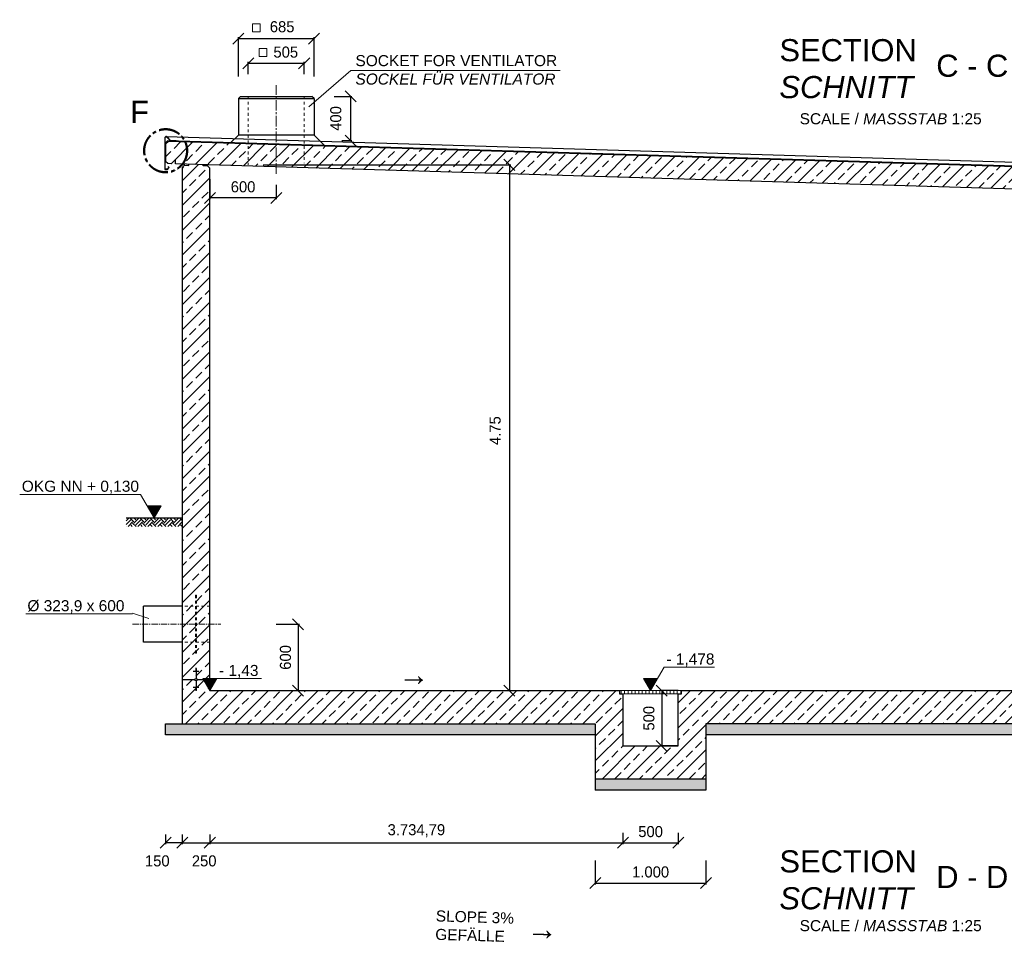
# Model space of a CAD drawing. Header units: millimetres. Extents: x -2787 to 131613, y -54195 to 30918.
# Tile 6 of 69: x -1469 to 7433, y -39808 to -31512. Entities that reach past the tile are written whole.
import ezdxf

# ---------------------------------------------------------------- set-up
doc = ezdxf.new("R2010")
doc.units = ezdxf.units.MM
doc.linetypes.add('JIS_02_1.0', pattern=[2, 1, -1])
doc.linetypes.add('MITTE2', pattern=[28.575, 19.05, -3.175, 3.175, -3.175])
doc.layers.add('Bemaßung', color=7, linetype='Continuous', lineweight=9)
for name, color, linetype in [('Beschriftung', 7, 'Continuous'), ('P-MU200AUSL', 7, 'Continuous'), ('POL_Bema', 7, 'Continuous')]:
    doc.layers.add(name, color=color, linetype=linetype)
doc.styles.add('LBB3.5M1000', font='isocp.shx', dxfattribs={"height": 3.5})
doc.dimstyles.new('DIN', dxfattribs={"dimtxt": 2.5, "dimasz": 2.5, "dimexe": 1.25, "dimexo": 0.625, "dimtad": 1, "dimtih": 1, "dimdec": 4, "dimdsep": 46, "dimlunit": 6, "dimtxsty": 'Standard', "dimcen": 2.5, "dimadec": 0, "dimazin": 0, "dimtfac": 1, "dimtdec": 4, "dimtmove": 0, "dimatfit": 3, "dimfxl": 0, "dimtvp": 1, "dimtolj": 1, "dimtzin": 0, "dimarcsym": 0})

# ---------------------------------------------------------------- blocks, each defined once
blk = doc.blocks.new('_Oblique')
at = {"layer": 'POL_Bema', "color": 0, "lineweight": -2}
blk.add_line((-0.5, -0.5), (0.5, 0.5), dxfattribs=at)
blk = doc.blocks.new('*D24')
at = {"layer": 'Bemaßung', "color": 0, "lineweight": -2, "transparency": 16777216}
for p, q in [((0, -38878), (0, -38965.6)), ((250, -38878), (250, -38965.6)), ((0, -38953.1), (250, -38953.1))]:
    blk.add_line(p, q, dxfattribs=at)
at = {"layer": 'DEFPOINTS', "color": 0, "transparency": 16777216}
for p in [(0, -37978), (250, -37978), (250, -38953.1)]:
    blk.add_point(p, dxfattribs=at)
at = {"layer": 'Bemaßung', "color": 0, "lineweight": -2, "transparency": 16777216, "xscale": 100, "yscale": 100, "zscale": 100, "rotation": 180}
blk.add_blockref('_Oblique', (0, -38953.1), dxfattribs=at)
at = {"layer": 'Bemaßung', "color": 0, "lineweight": -2, "transparency": 16777216, "xscale": 100, "yscale": 100, "zscale": 100}
blk.add_blockref('_Oblique', (250, -38953.1), dxfattribs=at)
at = {"layer": 'Bemaßung', "color": 0, "transparency": 16777216, "insert": (198.6, -39117.9), "char_height": 100, "attachment_point": 5}
blk.add_mtext('\\A1;250', dxfattribs=at)
blk = doc.blocks.new('*D25')
at = {"layer": 'Bemaßung', "color": 0, "lineweight": -2, "transparency": 16777216}
for p, q in [((250, -38878), (250, -38965.6)), ((3984.8, -38864.8), (3984.8, -38965.6)), ((250, -38953.1), (3984.8, -38953.1))]:
    blk.add_line(p, q, dxfattribs=at)
at = {"layer": 'DEFPOINTS', "color": 0, "transparency": 16777216}
for p in [(250, -37978), (3984.8, -37964.8), (3984.8, -38953.1)]:
    blk.add_point(p, dxfattribs=at)
at = {"layer": 'Bemaßung', "color": 0, "lineweight": -2, "transparency": 16777216, "xscale": 100, "yscale": 100, "zscale": 100, "rotation": 180}
blk.add_blockref('_Oblique', (250, -38953.1), dxfattribs=at)
at = {"layer": 'Bemaßung', "color": 0, "lineweight": -2, "transparency": 16777216, "xscale": 100, "yscale": 100, "zscale": 100}
blk.add_blockref('_Oblique', (3984.8, -38953.1), dxfattribs=at)
at = {"layer": 'Bemaßung', "color": 0, "transparency": 16777216, "insert": (2117.4, -38844.8), "char_height": 100, "attachment_point": 5}
blk.add_mtext('\\A1;3.734,79', dxfattribs=at)
blk = doc.blocks.new('*D26')
at = {"layer": 'Bemaßung', "color": 0, "lineweight": -2, "transparency": 16777216}
for p, q in [((3984.8, -38864.8), (3984.8, -38965.6)), ((4484.8, -38864.8), (4484.8, -38965.6)), ((3984.8, -38953.1), (4484.8, -38953.1))]:
    blk.add_line(p, q, dxfattribs=at)
at = {"layer": 'DEFPOINTS', "color": 0, "transparency": 16777216}
for p in [(3984.8, -37964.8), (4484.8, -37964.8), (4484.8, -38953.1)]:
    blk.add_point(p, dxfattribs=at)
at = {"layer": 'Bemaßung', "color": 0, "lineweight": -2, "transparency": 16777216, "xscale": 100, "yscale": 100, "zscale": 100, "rotation": 180}
blk.add_blockref('_Oblique', (3984.8, -38953.1), dxfattribs=at)
at = {"layer": 'Bemaßung', "color": 0, "lineweight": -2, "transparency": 16777216, "xscale": 100, "yscale": 100, "zscale": 100}
blk.add_blockref('_Oblique', (4484.8, -38953.1), dxfattribs=at)
at = {"layer": 'Bemaßung', "color": 0, "transparency": 16777216, "insert": (4234.8, -38853.1), "char_height": 100, "attachment_point": 5}
blk.add_mtext('\\A1;500', dxfattribs=at)
blk = doc.blocks.new('*D27')
at = {"layer": 'Bemaßung', "color": 0, "lineweight": -2, "transparency": 16777216}
for p, q in [((3735, -39114.8), (3735, -39330.4)), ((4735, -39114.8), (4735, -39330.4)), ((3735, -39317.9), (4735, -39317.9))]:
    blk.add_line(p, q, dxfattribs=at)
at = {"layer": 'DEFPOINTS', "color": 0, "transparency": 16777216}
for p in [(3735, -38414.8), (4735, -38414.8), (4735, -39317.9)]:
    blk.add_point(p, dxfattribs=at)
at = {"layer": 'Bemaßung', "color": 0, "lineweight": -2, "transparency": 16777216, "xscale": 100, "yscale": 100, "zscale": 100, "rotation": 180}
blk.add_blockref('_Oblique', (3735, -39317.9), dxfattribs=at)
at = {"layer": 'Bemaßung', "color": 0, "lineweight": -2, "transparency": 16777216, "xscale": 100, "yscale": 100, "zscale": 100}
blk.add_blockref('_Oblique', (4735, -39317.9), dxfattribs=at)
at = {"layer": 'Bemaßung', "color": 0, "transparency": 16777216, "insert": (4235, -39217.9), "char_height": 100, "attachment_point": 5}
blk.add_mtext('\\A1;1.000', dxfattribs=at)
blk = doc.blocks.new('*D28')
at = {"layer": 'Bemaßung', "color": 0, "lineweight": -2, "transparency": 16777216}
for p, q in [((-150, -38878), (-150, -38965.6)), ((0, -38878), (0, -38965.6)), ((0, -38953.1), (-150, -38953.1))]:
    blk.add_line(p, q, dxfattribs=at)
at = {"layer": 'DEFPOINTS', "color": 0, "transparency": 16777216}
for p in [(-150, -37978), (0, -37978), (-150, -38953.1)]:
    blk.add_point(p, dxfattribs=at)
at = {"layer": 'Bemaßung', "color": 0, "lineweight": -2, "transparency": 16777216, "xscale": 100, "yscale": 100, "zscale": 100, "rotation": 180}
blk.add_blockref('_Oblique', (-150, -38953.1), dxfattribs=at)
at = {"layer": 'Bemaßung', "color": 0, "lineweight": -2, "transparency": 16777216, "xscale": 100, "yscale": 100, "zscale": 100}
blk.add_blockref('_Oblique', (0, -38953.1), dxfattribs=at)
at = {"layer": 'Bemaßung', "color": 0, "transparency": 16777216, "insert": (-225.2, -39117.9), "char_height": 100, "attachment_point": 5}
blk.add_mtext('\\A1;150', dxfattribs=at)
blk = doc.blocks.new('*D136')
at = {"layer": 'Bemaßung', "color": 0, "lineweight": -2, "transparency": 16777216}
for p, q in [((849.8, -36978), (1060.5, -36978)), ((1048, -36978), (1048, -37578)), ((849.8, -37578), (1060.5, -37578))]:
    blk.add_line(p, q, dxfattribs=at)
at = {"layer": 'DEFPOINTS', "color": 0, "transparency": 16777216}
for p in [(349.8, -36978), (349.8, -37578), (1048, -37578)]:
    blk.add_point(p, dxfattribs=at)
at = {"layer": 'Bemaßung', "color": 0, "lineweight": -2, "transparency": 16777216, "xscale": 100, "yscale": 100, "zscale": 100}
for p, rotation in [((1048, -36978), 90), ((1048, -37578), 270)]:
    blk.add_blockref('_Oblique', p, dxfattribs=dict(at, rotation=rotation))
at = {"layer": 'Bemaßung', "color": 0, "transparency": 16777216, "insert": (933.9, -37278), "char_height": 100, "attachment_point": 5, "rotation": 90}
blk.add_mtext('\\A1;600', dxfattribs=at)
blk = doc.blocks.new('*D148')
at = {"layer": 'Bemaßung', "color": 0, "lineweight": -2, "transparency": 16777216}
for p, q in [((730.5, -32824.4), (2970.9, -32824.4)), ((2958.4, -32824.4), (2958.4, -37578)), ((2458.4, -37578), (2945.9, -37578))]:
    blk.add_line(p, q, dxfattribs=at)
at = {"layer": 'DEFPOINTS', "color": 0, "transparency": 16777216}
for p in [(230.5, -32824.4), (2958.4, -37578), (2958.4, -37578)]:
    blk.add_point(p, dxfattribs=at)
at = {"layer": 'Bemaßung', "color": 0, "lineweight": -2, "transparency": 16777216, "xscale": 100, "yscale": 100, "zscale": 100}
for p, rotation in [((2958.4, -32824.4), 90), ((2958.4, -37578), 270)]:
    blk.add_blockref('_Oblique', p, dxfattribs=dict(at, rotation=rotation))
at = {"layer": 'Bemaßung', "color": 0, "transparency": 16777216, "insert": (2829.2, -35227.5), "char_height": 100, "attachment_point": 5, "rotation": 90}
blk.add_mtext('\\A1;4.75', dxfattribs=at)
blk = doc.blocks.new('*D225')
at = {"layer": 'Bemaßung', "color": 0, "lineweight": -2, "transparency": 16777216}
for p, q in [((4484.8, -37578), (4323.5, -37578)), ((4336, -37578), (4336, -38078)), ((4484.8, -38078), (4323.5, -38078))]:
    blk.add_line(p, q, dxfattribs=at)
at = {"layer": 'DEFPOINTS', "color": 0, "transparency": 16777216}
for p in [(4484.8, -37578), (4336, -38078), (4484.8, -38078)]:
    blk.add_point(p, dxfattribs=at)
at = {"layer": 'Bemaßung', "color": 0, "lineweight": -2, "transparency": 16777216, "xscale": 100, "yscale": 100, "zscale": 100}
for p, rotation in [((4336, -37578), 90), ((4336, -38078), 270)]:
    blk.add_blockref('_Oblique', p, dxfattribs=dict(at, rotation=rotation))
at = {"layer": 'Bemaßung', "color": 0, "transparency": 16777216, "insert": (4219.7, -37828), "char_height": 100, "attachment_point": 5, "rotation": 90}
blk.add_mtext('\\A1;500', dxfattribs=at)
blk = doc.blocks.new('*D388')
at = {"layer": 'Bemaßung', "color": 0, "lineweight": -2, "transparency": 16777216}
for p, q in [((1372.8, -32205.4), (1534.4, -32205.4)), ((1521.9, -32205.4), (1521.9, -32605.4)), ((1442.8, -32605.4), (1534.4, -32605.4))]:
    blk.add_line(p, q, dxfattribs=at)
at = {"layer": 'DEFPOINTS', "color": 0, "transparency": 16777216}
for p in [(1172.8, -32205.4), (1242.8, -32605.4), (1521.9, -32605.4)]:
    blk.add_point(p, dxfattribs=at)
at = {"layer": 'Bemaßung', "color": 0, "lineweight": -2, "transparency": 16777216, "xscale": 100, "yscale": 100, "zscale": 100}
for p, rotation in [((1521.9, -32205.4), 90), ((1521.9, -32605.4), 270)]:
    blk.add_blockref('_Oblique', p, dxfattribs=dict(at, rotation=rotation))
at = {"layer": 'Bemaßung', "color": 0, "transparency": 16777216, "insert": (1389.1, -32405.4), "char_height": 100, "attachment_point": 5, "rotation": 90}
blk.add_mtext('\\A1;400', dxfattribs=at)
blk = doc.blocks.new('*D389')
at = {"layer": 'Bemaßung', "color": 0, "lineweight": -2, "transparency": 16777216}
for p, q in [((507.8, -32025.4), (507.8, -31670.6)), ((507.8, -31683.1), (1192.8, -31683.1)), ((1192.8, -32025.4), (1192.8, -31670.6))]:
    blk.add_line(p, q, dxfattribs=at)
at = {"layer": 'DEFPOINTS', "color": 0, "transparency": 16777216}
for p in [(1192.8, -31683.1), (507.8, -32225.4), (1192.8, -32225.4)]:
    blk.add_point(p, dxfattribs=at)
at = {"layer": 'Bemaßung', "color": 0, "lineweight": -2, "transparency": 16777216, "xscale": 100, "yscale": 100, "zscale": 100, "rotation": 180}
blk.add_blockref('_Oblique', (507.8, -31683.1), dxfattribs=at)
at = {"layer": 'Bemaßung', "color": 0, "lineweight": -2, "transparency": 16777216, "xscale": 100, "yscale": 100, "zscale": 100}
blk.add_blockref('_Oblique', (1192.8, -31683.1), dxfattribs=at)
at = {"layer": 'Bemaßung', "color": 0, "transparency": 16777216, "insert": (903.5, -31576.7), "char_height": 100, "attachment_point": 5}
blk.add_mtext('\\A1;685', dxfattribs=at)
blk = doc.blocks.new('*D390')
at = {"layer": 'Bemaßung', "color": 0, "lineweight": -2, "transparency": 16777216}
for p, q in [((597.8, -32005.4), (597.8, -31893.5)), ((597.8, -31906), (1102.8, -31906)), ((1102.8, -32005.4), (1102.8, -31893.5))]:
    blk.add_line(p, q, dxfattribs=at)
at = {"layer": 'DEFPOINTS', "color": 0, "transparency": 16777216}
for p in [(1102.8, -31906), (597.8, -32205.4), (1102.8, -32205.4)]:
    blk.add_point(p, dxfattribs=at)
at = {"layer": 'Bemaßung', "color": 0, "lineweight": -2, "transparency": 16777216, "xscale": 100, "yscale": 100, "zscale": 100, "rotation": 180}
blk.add_blockref('_Oblique', (597.8, -31906), dxfattribs=at)
at = {"layer": 'Bemaßung', "color": 0, "lineweight": -2, "transparency": 16777216, "xscale": 100, "yscale": 100, "zscale": 100}
blk.add_blockref('_Oblique', (1102.8, -31906), dxfattribs=at)
at = {"layer": 'Bemaßung', "color": 0, "transparency": 16777216, "insert": (936.5, -31806), "char_height": 100, "attachment_point": 5}
blk.add_mtext('\\A1;505', dxfattribs=at)
blk = doc.blocks.new('*D391')
at = {"layer": 'Bemaßung', "color": 0, "lineweight": -2, "transparency": 16777216}
for p, q in [((250.3, -32955.1), (250.3, -33136.4)), ((850.3, -33005.4), (850.3, -33136.4)), ((850.3, -33123.9), (250.3, -33123.9))]:
    blk.add_line(p, q, dxfattribs=at)
at = {"layer": 'DEFPOINTS', "color": 0, "transparency": 16777216}
for p in [(250.3, -32855.1), (850.3, -32905.4), (250.3, -33123.9)]:
    blk.add_point(p, dxfattribs=at)
at = {"layer": 'Bemaßung', "color": 0, "lineweight": -2, "transparency": 16777216, "xscale": 100, "yscale": 100, "zscale": 100, "rotation": 180}
blk.add_blockref('_Oblique', (250.3, -33123.9), dxfattribs=at)
at = {"layer": 'Bemaßung', "color": 0, "lineweight": -2, "transparency": 16777216, "xscale": 100, "yscale": 100, "zscale": 100}
blk.add_blockref('_Oblique', (850.3, -33123.9), dxfattribs=at)
at = {"layer": 'Bemaßung', "color": 0, "transparency": 16777216, "insert": (550.3, -33023.9), "char_height": 100, "attachment_point": 5}
blk.add_mtext('\\A1;600', dxfattribs=at)

msp = doc.modelspace()

# ---------------------------------------------------------------- hatches: boundary and pattern name
at = {"lineweight": 5}
h = msp.add_hatch(dxfattribs=at)
h.set_pattern_fill('ANSI33', color=256, scale=25)
h.set_pattern_definition([(45, (6100, -32900.1), (-112.2532, 112.2532), []), (45, (6212.25, -32900.1), (-112.2532, 112.2532), [79.375, -39.6875])])
h.paths.add_polyline_path([(12260.18276, -33145.26241), (12300.18276, -33186.46241), (12330.1243, -33187.36065), (12350.1153, -33167.96038), (12350.1153, -33007.22234), (12330.1243, -32986.62261), (-129.75878, -32612.82612), (-149.74979, -32632.22639), (-149.74979, -32792.96443), (-129.75878, -32813.56416), (-99.81724, -32814.46241), (-59.81724, -32775.66241), (-59.81724, -32815.66241), (12260.18276, -33185.26241)])
h = msp.add_hatch(dxfattribs=at)
h.set_pattern_fill('ANSI33', color=256, scale=25)
h.set_pattern_definition([(45, (6100, -35624.6), (-112.2532, 112.2532), []), (45, (6212.25, -35624.6), (-112.2532, 112.2532), [79.375, -39.6875])])
h.paths.add_polyline_path([(12140.21873, -33181.66349), (12010.16477, -33177.76187), (12009.86504, -33187.75288), (11969.88303, -33186.55342), (11949.89202, -33205.95369), (11949.79319, -33695.95369), (11969.79319, -33715.95369), (12119.79319, -33715.95369), (12119.79319, -33710.95369), (12159.79319, -33710.95369), (12164.79319, -33705.95369), (12164.79319, -33650.95369), (12149.79319, -33650.95369), (12149.79319, -33645.95369), (12189.79319, -33645.95369), (12194.79319, -33640.95369), (12194.79319, -33585.95369), (12200, -33585.95369), (12199.89202, -33213.45369), (12179.90102, -33192.85396), (12139.919, -33191.6545)], flags=17)
h.paths.add_polyline_path([(190.50947, -32823.17221), (60.45551, -32819.27059), (60.15578, -32829.2616), (20.17377, -32828.06214), (0.29012, -32847.35822), (0, -37877.95369), (3734.79319, -37877.95369), (3734.79319, -38377.95369), (4734.79319, -38377.95369), (4734.79319, -37877.95369), (12200, -37877.95369), (12199.79319, -36075.95369), (12184.79319, -36075.95369), (12184.79319, -36035.95369), (12179.79319, -36030.95369), (12149.79319, -36030.95369), (12149.79319, -36040.95369), (12139.79319, -36040.95369), (12139.79319, -36030.95369), (12124.79319, -36030.95369), (12124.79319, -36025.95369), (11699.79319, -36025.95369), (11699.79319, -36219.95369), (11399.79319, -36219.95369), (11399.79319, -36413.95369), (11099.79319, -36413.95369), (11099.79319, -36607.95369), (10799.79319, -36607.95369), (10799.79319, -36801.95369), (10499.79319, -36801.95369), (10499.79319, -36995.95369), (10199.79319, -36995.95369), (10199.79319, -37189.95369), (9899.79319, -37189.95369), (9899.79319, -37383.95369), (9599.79319, -37383.95369), (9599.79319, -37577.95369), (4514.79319, -37577.95369), (4514.79319, -37607.95369), (4484.79319, -37607.95369), (4484.79319, -38077.95369), (3984.79319, -38077.95369), (3984.79319, -37607.95369), (3954.79319, -37607.95369), (3954.79319, -37577.95369), (250, -37577.95369), (250.29053, -32855.07346), (230.19175, -32834.36268), (190.20974, -32833.16322)])
h.paths.add_polyline_path([(11949.79319, -36236.91792), (11949.79319, -37577.95369), (10185.30489, -37577.95369), (10185.30489, -37377.95369)], flags=16)
h = msp.add_hatch(dxfattribs=at)
h.set_pattern_fill('EARTH', color=256, scale=10, angle=45)
h.set_pattern_definition([(45, (-17914.69, -11939.69), (7e-15, 89.80256), [63.5, -63.5]), (45, (-17931.53, -11922.85), (7e-15, 89.80256), [63.5, -63.5]), (45, (-17948.37, -11906.01), (7e-15, 89.80256), [63.5, -63.5]), (135, (-17948.37, -11894.79), (-89.80256, 7e-15), [63.5, -63.5]), (135, (-17931.53, -11877.95), (-89.80256, 7e-15), [63.5, -63.5]), (135, (-17914.69, -11861.11), (-89.80256, 7e-15), [63.5, -63.5])])
h.paths.add_polyline_path([(-507.69703, -36016.00369), (-3.42938, -36016.00369), (-3.42938, -36093.34675), (-507.69703, -36093.34675)])
at = {"layer": 'Beschriftung', "lineweight": 5}
h = msp.add_hatch(dxfattribs=at)
h.set_pattern_fill('LINE', color=256, scale=2)
h.set_pattern_definition([(0, (-503.8485, -3772.858), (0, 6.35), [])])
h.paths.add_polyline_path([(-253.84851, -36016.00369), (-316.54208, -35907.41525), (-191.15495, -35907.41525)])
h = msp.add_hatch(dxfattribs=at)
h.set_pattern_fill('LINE', color=256, scale=2)
h.set_pattern_definition([(0, (-0.207, -5334.808), (0, 6.35), [])])
h.paths.add_polyline_path([(249.79319, -37577.95369), (187.09962, -37469.36525), (312.48675, -37469.36525)])
h = msp.add_hatch(dxfattribs=at)
h.set_pattern_fill('LINE', color=256, scale=2)
h.set_pattern_definition([(0, (3984.793, -5334.808), (0, 6.35), [])])
h.paths.add_polyline_path([(4234.79319, -37577.95369), (4172.09962, -37469.36525), (4297.48675, -37469.36525)])
at = {"layer": 'Beschriftung', "lineweight": 18}
h = msp.add_hatch(dxfattribs=at)
h.set_pattern_fill('ANSI31', color=256, scale=10, angle=45)
h.set_pattern_definition([(90, (-0.207, -12069.64), (-31.75, 5e-15), [])])
h.paths.add_polyline_path([(3955.79319, -37607.95369), (4513.79319, -37607.95369), (4513.79319, -37577.95369), (3955.79319, -37577.95369)])
at = {"layer": 'Beschriftung', "lineweight": 5}
h = msp.add_hatch(dxfattribs=at)
h.set_pattern_fill('BETON_UNBEWEHRT', color=256, scale=200, angle=90, pattern_type=2)
h.set_pattern_definition([(135, (2e-15, 35.355), (-35.35534, -35.35534), [25, -12.5])])
h.paths.add_polyline_path([(3734.79319, -37877.95369), (-150, -37877.95369), (-150, -37977.95369), (3734.79319, -37977.95369)])
h.paths.add_polyline_path([(4734.79319, -38377.95369), (3734.79319, -38377.95369), (3734.79319, -38477.95369), (4734.79319, -38477.95369)])
h.paths.add_polyline_path([(12350, -37877.95369), (4734.79319, -37877.95369), (4734.79319, -37977.95369), (12350, -37977.95369)])

# ---------------------------------------------------------------- linework, layer by layer
at = {"linetype": 'MITTE2', "lineweight": 18, "ltscale": 5}
msp.add_line((850.29074, -32905.4459), (850.29074, -32105.4459), dxfattribs=at)
for p, q in [((507.79074, -32225.4459), (527.79074, -32205.4459)), ((507.79074, -32225.4459), (507.79074, -32555.4459)), ((507.79074, -32225.4459), (1192.79074, -32225.4459)), ((527.79074, -32205.4459), (1172.79074, -32205.4459)), ((1192.79074, -32225.4459), (1172.79074, -32205.4459)), ((1192.79074, -32225.4459), (1192.79074, -32555.4459)), ((-144.75032, -32568.70918), (12350.1153, -32943.55515)), ((507.79074, -32555.4459), (433.51239, -32629.72425)), ((1192.79074, -32555.4459), (507.79074, -32555.4459)), ((1192.79074, -32555.4459), (1292.84919, -32655.50436)), ((-154.75032, -32630.11178), (-131.72302, -32607.76494)), ((-149.74979, -32632.22639), (-129.75878, -32612.82612)), ((-149.74979, -32632.22639), (-149.74979, -32792.96443)), ((12350.1153, -32982.22009), (-131.72302, -32607.76494)), ((12330.1243, -32986.62261), (-129.75878, -32612.82612)), ((-54.73532, -32608.07367), (12350.1153, -32980.21919)), ((-149.74979, -32792.96443), (-154.75032, -32792.96443)), ((-129.75878, -32813.56416), (-149.74979, -32792.96443)), ((-99.81724, -32814.46241), (-129.75878, -32813.56416)), ((-59.81724, -32775.66241), (-99.81724, -32814.46241)), ((-59.81724, -32815.66241), (-59.81724, -32775.66241)), ((12260.18276, -33185.26241), (-59.81724, -32815.66241)), ((0.29012, -32847.35822), (0, -37877.95369)), ((20.17377, -32828.06214), (0.29012, -32847.35822)), ((20.17377, -32828.06214), (20.4735, -32818.07113)), ((20.17377, -32828.06214), (60.15578, -32829.2616)), ((60.15578, -32829.2616), (60.45551, -32819.27059)), ((190.20974, -32833.16322), (190.50947, -32823.17221)), ((230.19175, -32834.36268), (190.20974, -32833.16322)), ((230.19175, -32834.36268), (230.49148, -32824.37167)), ((250.29053, -32855.07346), (230.19175, -32834.36268)), ((250, -37577.95369), (250.29053, -32855.07346)), ((-507.69703, -36016.00369), (0, -36016.00369)), ((130.02521, -37378.30042), (120.02521, -37378.30042)), ((130.02521, -37381.82032), (120.02521, -37381.82032)), ((130.02521, -37385.34023), (120.02521, -37385.34023)), ((130.02521, -37388.86013), (120.02521, -37388.86013)), ((125.02521, -37377.9537), (125.02521, -37467.60117)), ((0.02521, -37477.9537), (114.67268, -37477.9537)), ((150.02521, -37406.45966), (100.02521, -37406.45966)), ((130.02521, -37392.38004), (120.02521, -37392.38004)), ((130.02521, -37395.89994), (120.02521, -37395.89994)), ((130.02521, -37399.41985), (120.02521, -37399.41985)), ((130.02521, -37402.93975), (120.02521, -37402.93975)), ((135.14572, -37477.95369), (250.00673, -37477.9537)), ((150.02521, -37549.44774), (100.02521, -37549.44774)), ((130.02521, -37552.96765), (120.02521, -37552.96765)), ((130.02521, -37556.48755), (120.02521, -37556.48755)), ((130.02521, -37560.00746), (120.02521, -37560.00746)), ((130.02521, -37563.52736), (120.02521, -37563.52736)), ((130.02521, -37567.04727), (120.02521, -37567.04727)), ((125.02521, -37488.30623), (125.02521, -37577.9537)), ((130.02521, -37570.56717), (120.02521, -37570.56717)), ((130.02521, -37574.08708), (120.02521, -37574.08708)), ((130.02521, -37577.60698), (120.02521, -37577.60698)), ((249.79319, -37577.95369), (3954.79319, -37577.95369)), ((3954.79319, -37577.95369), (3954.79319, -37607.95369)), ((3954.79319, -37607.95369), (3984.79319, -37607.95369)), ((3984.79319, -37607.95369), (3984.79319, -38077.95369)), ((4484.79319, -38077.95369), (4484.79319, -37607.95369)), ((4484.79319, -37607.95369), (4514.79319, -37607.95369)), ((4514.79319, -37577.95369), (9599.79319, -37577.95369)), ((4514.79319, -37607.95369), (4514.79319, -37577.95369)), ((-150, -37877.95369), (3734.79319, -37877.95369)), ((-150, -37977.95369), (-150, -37877.95369)), ((3734.79319, -37877.95369), (3734.79319, -38477.95369)), ((12350, -37877.95369), (4734.79319, -37877.95369)), ((4734.79319, -37877.95369), (4734.79319, -38477.95369)), ((3734.79319, -37977.95369), (-150, -37977.95369)), ((12350, -37977.95369), (4734.79319, -37977.95369)), ((3984.79319, -38077.95369), (4484.79319, -38077.95369)), ((4734.79319, -38377.95369), (3734.79319, -38377.95369)), ((4734.79319, -38477.95369), (3734.79319, -38477.95369))]:
    msp.add_line(p, q)
at = {"linetype": 'JIS_02_1.0', "lineweight": 18, "ltscale": 25}
for p, q in [((597.79074, -32205.4459), (597.79074, -32825.53395)), ((1102.79074, -32205.4459), (1102.79074, -32810.38395)), ((119.79319, -36716.00369), (119.79319, -37239.90369)), ((129.79319, -36716.00369), (119.79319, -36716.00369)), ((129.79319, -36716.00369), (129.79319, -37239.90369)), ((249.79319, -36816.00369), (-0.20681, -36816.00369)), ((249.79319, -37139.90369), (-0.20681, -37139.90369)), ((129.79319, -37239.90369), (119.79319, -37239.90369))]:
    msp.add_line(p, q, dxfattribs=at)
at = {"linetype": 'MITTE2', "lineweight": 18, "ltscale": 3}
msp.add_line((-450.20681, -36977.95369), (349.79319, -36977.95369), dxfattribs=at)
msp.add_lwpolyline([(-120.60819, -32849.27536), (-134.75032, -32863.41749), (-154.75032, -32863.41749), (-154.75032, -32580.70918, -0.679078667), (-137.4704, -32573.85333), (-104.77281, -32608.57345), (-54.79529, -32610.07277), (-54.73532, -32608.07367), (-103.88478, -32606.59919), (-136.01441, -32572.48216, 0.679078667), (-156.75032, -32580.70918), (-156.75032, -32865.41749), (-133.9219, -32865.41749), (-117.77976, -32849.27536), (-126.26504, -32840.79007), (-127.67926, -32842.20429)], format="xyb", close=True)
at = {"lineweight": 18}
msp.add_lwpolyline([(3955.79319, -37607.95369), (4513.79319, -37607.95369), (4513.79319, -37577.95369), (3955.79319, -37577.95369)], close=True, dxfattribs=at)
at = {"linetype": 'MITTE2', "lineweight": 50, "ltscale": 10}
msp.add_circle((-149.74979, -32697.16146), 194.35386, dxfattribs=at)
msp.add_circle((125.02521, -37477.9537), 10.35253)
at = {"layer": 'Bemaßung'}
for points in [[(635.58809, -31550.76219), (705.58809, -31550.76219), (705.58809, -31620.76219), (635.58809, -31620.76219)], [(694.38811, -31773.69307), (764.38811, -31773.69307), (764.38811, -31843.69307), (694.38811, -31843.69307)]]:
    msp.add_lwpolyline(points, close=True, dxfattribs=at)
at = {"layer": 'Beschriftung', "lineweight": 5}
for p, q in [((1523.8854, -31973.20392), (1145.21195, -32300.45208)), ((1523.8854, -31973.20392), (3416.60317, -31973.20392)), ((-376.38034, -35803.77234), (-1469.31579, -35803.77234)), ((-253.84851, -36016.00369), (-376.38034, -35803.77234)), ((-191.15495, -35907.41525), (-316.54208, -35907.41525)), ((-316.54208, -35907.41525), (-253.84851, -36016.00369)), ((-253.84851, -36016.00369), (-191.15495, -35907.41525)), ((-450, -36883.74334), (-1413.45181, -36883.74334)), ((-450.20681, -36876.84954), (-302.172, -36927.15081)), ((4234.79319, -37577.95369), (4357.32501, -37365.72234)), ((4357.32501, -37365.72234), (4813.92746, -37365.72234)), ((312.48675, -37469.36525), (187.09962, -37469.36525)), ((187.09962, -37469.36525), (249.79319, -37577.95369)), ((249.79319, -37577.95369), (312.48675, -37469.36525)), ((312.48675, -37469.36525), (718.0724, -37469.36525)), ((4297.48675, -37469.36525), (4172.09962, -37469.36525)), ((4172.09962, -37469.36525), (4234.79319, -37577.95369))]:
    msp.add_line(p, q, dxfattribs=at)
at = {"layer": 'P-MU200AUSL', "ltscale": 100}
for p, q in [((-0.20681, -36816.00369), (-350.20681, -36816.00369)), ((-350.20681, -37139.90369), (-350.20681, -36816.00369)), ((-0.20681, -37139.90369), (-350.20681, -37139.90369))]:
    msp.add_line(p, q, dxfattribs=at)

# ---------------------------------------------------------------- texts
at = {"layer": 'Bemaßung', "insert": (2294.70812, -39564.31876), "char_height": 100, "attachment_point": 1, "rotation": 358.281641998, "style": 'LBB3.5M1000'}
msp.add_mtext_dynamic_manual_height_columns('{\\fArial|b0|i0|c0|p34;SLOPE 3%\\PGEFÄLLE }', width=1210.8096755, gutter_width=17.5, heights=[0], dxfattribs=at)
at = {"layer": 'Beschriftung', "attachment_point": 1, "style": 'LBB3.5M1000'}
for s, width, heights, insert, char_height in [('{\\fArial|b0|i0|c0|p34;SECTION\\P\\fArial|b0|i1|c0|p34;SCHNITT}', 4349.3181878, [0], (5399.52643, -31688.03624), 200), ('{\\fArial|b0|i0|c0|p34;SOCKET FOR VENTILATOR\\P\\fArial|b0|i1|c0|p34;SOCKEL FÜR VENTILATOR}', 2471.4058999, [0], (1566.45052, -31832.50082), 100), ('{\\fArial|b0|i0|c0|p34;C - C}', 711.2558391, [0], (6817.44561, -31828.66212), 200), ('{\\fArial|b0|i0|c0|p34;F}', 200, [0], (-470.98292, -32245.86525), 200), ('{\\fArial|b0|i0|c0|p34;SCALE / \\fArial|b0|i1|c0|p34;MASSSTAB\\fArial|b0|i0|c0|p34; 1:25}', 1683.0841803, [132.70794], (5582.51236, -32357.85605), 100), ('{\\fArial|b0|i0|c0|p34;OKG NN + 0,130}', 1084.3058702, [0], (-1450.4379, -35680.30712), 100), ('{\\fArial|b0|i0|c0|p34;%%C 323,9 x 600}', 884.5236077, [0], (-1399.65776, -36760.27813), 100), ('{\\fArial|b0|i0|c0|p34;- 1,478}', 884.5236077, [0], (4377.52867, -37242.25712), 100), ('{\\fArial|b0|i0|c0|p34;- 1,43}', 884.5236077, [0], (332.69041, -37345.90004), 100), ('{\\fArial|b0|i0|c0|p34;→}', 295.0734938, [0], (1954.78904, -37331.66745), 200), ('{\\fArial|b0|i0|c0|p34;SECTION\\P\\fArial|b0|i1|c0|p34;SCHNITT}', 4349.3181878, [0], (5399.52643, -39021.93058), 200), ('{\\fArial|b0|i0|c0|p34;D - D}', 711.2558391, [0], (6817.44561, -39162.55646), 200), ('{\\fArial|b0|i0|c0|p34;SCALE / \\fArial|b0|i1|c0|p34;MASSSTAB\\fArial|b0|i0|c0|p34; 1:25}', 1683.0841803, [132.70794], (5582.51236, -39652.85825), 100)]:
    msp.add_mtext_dynamic_manual_height_columns(s, width=width, gutter_width=17.5, heights=heights, dxfattribs=dict(at, insert=insert, char_height=char_height))
at = {"layer": 'Beschriftung', "extrusion": (0, 0, -1), "insert": (3398.69537, -39634.72392), "char_height": 200, "attachment_point": 1, "text_direction": (-0.999629, 0.027253, 0), "style": 'LBB3.5M1000'}
msp.add_mtext_dynamic_manual_height_columns('{\\fArial|b0|i0|c134|p34;←}', width=295.0734938, gutter_width=17.5, heights=[0], dxfattribs=at)

# ---------------------------------------------------------------- dimensions: what is measured, and where the dimension line sits
at = {"layer": 'Bemaßung'}
for base, p1, p2, override, picture, middle in [((1192.79074, -31683.0633), (507.79074, -32225.4459), (1192.79074, -32225.4459), {"dimscale": 10, "dimtxt": 10, "dimasz": 10, "dimexo": 20, "dimgap": 5, "dimdec": 2, "dimblk1": 'Oblique', "dimblk2": 'Oblique', "dimsah": 1, "dimtdec": 2, "dimtmove": 2}, '*D389', (903.49688, -31576.70707)), ((1102.79074, -31905.99418), (597.79074, -32205.4459), (1102.79074, -32205.4459), {"dimscale": 10, "dimtxt": 10, "dimasz": 10, "dimexo": 20, "dimgap": 5, "dimdec": 2, "dimblk1": 'Oblique', "dimblk2": 'Oblique', "dimsah": 1, "dimtdec": 2, "dimtmove": 2}, '*D390', (936.46138, -31805.99418)), ((-150, -38953.11219), (0, -37977.95369), (-150, -37977.95369), {"dimscale": 10, "dimtxt": 10, "dimasz": 10, "dimexo": 90, "dimgap": 5, "dimdec": 2, "dimblk1": 'Oblique', "dimblk2": 'Oblique', "dimsah": 1, "dimtdec": 2, "dimtmove": 2}, '*D28', (-225.21331, -39117.8953)), ((250, -38953.11219), (0, -37977.95369), (250, -37977.95369), {"dimscale": 10, "dimtxt": 10, "dimasz": 10, "dimexo": 90, "dimgap": 5, "dimdec": 2, "dimblk1": 'Oblique', "dimblk2": 'Oblique', "dimsah": 1, "dimtdec": 2, "dimtmove": 2}, '*D24', (198.58923, -39117.8953))]:
    dim = msp.add_linear_dim(base=base, p1=p1, p2=p2, dimstyle='DIN', override=override, dxfattribs=at)
    dim.commit()
    dim.dimension.update_dxf_attribs({"geometry": picture, "text_midpoint": middle, "dimtype": 160})
for base, p1, p2, override, picture, middle in [((1521.86563, -32605.4459), (1172.79074, -32205.4459), (1242.79074, -32605.4459), {"dimscale": 10, "dimtxt": 10, "dimasz": 10, "dimexo": 20, "dimgap": 5, "dimdec": 2, "dimblk1": 'Oblique', "dimblk2": 'Oblique', "dimsah": 1, "dimtdec": 2, "dimtmove": 2}, '*D388', (1389.1425, -32405.44167)), ((1048.00724, -37577.95369), (349.79319, -36977.95369), (349.79319, -37577.95369), {"dimscale": 10, "dimtxt": 10, "dimasz": 10, "dimexo": 50, "dimgap": 5, "dimdec": 2, "dimblk1": 'Oblique', "dimblk2": 'Oblique', "dimsah": 1, "dimtdec": 2, "dimtmove": 2}, '*D136', (933.85754, -37277.95369)), ((4335.96675, -38077.95369), (4484.79319, -37577.95369), (4484.79319, -38077.95369), {"dimscale": 10, "dimtxt": 10, "dimasz": 10, "dimexo": 0, "dimgap": 5, "dimdec": 2, "dimblk1": 'Oblique', "dimblk2": 'Oblique', "dimsah": 1, "dimtdec": 2, "dimtmove": 2}, '*D225', (4219.68448, -37827.95369))]:
    dim = msp.add_linear_dim(base=base, p1=p1, p2=p2, angle=90, dimstyle='DIN', override=override, dxfattribs=at)
    dim.commit()
    dim.dimension.update_dxf_attribs({"geometry": picture, "text_midpoint": middle, "dimtype": 160})
dim = msp.add_linear_dim(base=(2958.3964, -37577.95369), p1=(230.49148, -32824.37167), p2=(2958.3964, -37577.95369), angle=90, text='4.75', dimstyle='DIN', override={"dimscale": 10, "dimtxt": 10, "dimasz": 10, "dimexo": 50, "dimgap": 5, "dimdec": 2, "dimblk1": 'Oblique', "dimblk2": 'Oblique', "dimsah": 1, "dimtdec": 2, "dimtmove": 2}, dxfattribs=at)
dim.commit()
dim.dimension.update_dxf_attribs({"geometry": '*D148', "text_midpoint": (2829.16097, -35227.45369), "dimtype": 160})
for base, p1, p2, override, picture, middle in [((250.29053, -33123.85794), (850.29074, -32905.4459), (250.29053, -32855.07346), {"dimscale": 10, "dimtxt": 10, "dimasz": 10, "dimexo": 10, "dimgap": 5, "dimdec": 1, "dimblk1": 'Oblique', "dimblk2": 'Oblique', "dimsah": 1, "dimtdec": 2, "dimtmove": 2}, '*D391', (550.29064, -33023.85794)), ((3984.79319, -38953.11219), (250, -37977.95369), (3984.79319, -37964.84748), {"dimscale": 10, "dimtxt": 10, "dimasz": 10, "dimexo": 90, "dimgap": 5, "dimdec": 2, "dimblk1": 'Oblique', "dimblk2": 'Oblique', "dimsah": 1, "dimtdec": 2, "dimtmove": 2}, '*D25', (2117.39659, -38844.77885)), ((4484.79319, -38953.11219), (3984.79319, -37964.84748), (4484.79319, -37964.84748), {"dimscale": 10, "dimtxt": 10, "dimasz": 10, "dimexo": 90, "dimgap": 5, "dimdec": 2, "dimblk1": 'Oblique', "dimblk2": 'Oblique', "dimsah": 1, "dimtdec": 2, "dimtmove": 2}, '*D26', (4234.79319, -38853.11219)), ((4735, -39317.87157), (3735, -38414.84748), (4735, -38414.84748), {"dimscale": 10, "dimtxt": 10, "dimasz": 10, "dimexo": 70, "dimgap": 5, "dimdec": 2, "dimblk1": 'Oblique', "dimblk2": 'Oblique', "dimsah": 1, "dimtdec": 2, "dimtmove": 2}, '*D27', (4235, -39217.87157))]:
    dim = msp.add_linear_dim(base=base, p1=p1, p2=p2, dimstyle='DIN', override=override, dxfattribs=at)
    dim.commit()
    dim.dimension.update_dxf_attribs({"geometry": picture, "text_midpoint": middle})

doc.saveas('drawing.dxf')
